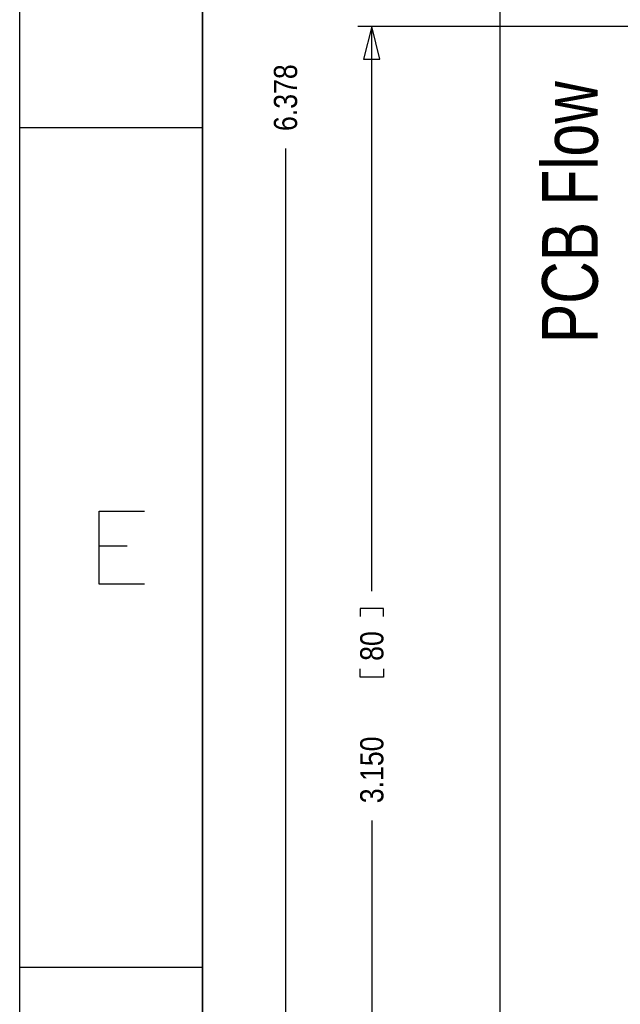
# Model space of a CAD drawing. Extents: x -36 to 384, y -28 to 269.
# Tile 20 of 52: x -36 to -3, y 26 to 80. Entities that reach past the tile are written whole.
import ezdxf
from ezdxf.enums import TextEntityAlignment as Align

# ---------------------------------------------------------------- set-up
doc = ezdxf.new("R2010")
doc.units = 0
for name, color, linetype in [('BG_DIMENSION', 7, 'CONTINUOUS'), ('BG_PANEL', 7, 'CONTINUOUS'), ('BG_TITLE_A3', 7, 'CONTINUOUS')]:
    doc.layers.add(name, color=color, linetype=linetype)

msp = doc.modelspace()

# ---------------------------------------------------------------- linework, layer by layer
at = {"layer": 'BG_DIMENSION'}
for points in [[(-0.762, 79.999992), (-17.78, 79.999992)], [(-16.5735, 78.221992), (-17.018, 79.999992), (-17.4625, 78.221992), (-16.5735, 78.221992)], [(-17.018, 49.0855), (-17.018, 79.999992)], [(-21.7424, 73.3298), (-21.7424, 0)], [(-16.383, 47.6885), (-16.383, 48.133), (-17.653, 48.133), (-17.653, 47.6885)], [(-16.383, 44.8183), (-16.383, 44.3738), (-17.653, 44.3738), (-17.653, 44.8183)], [(-17.018, 36.5125), (-17.018, 0)]]:
    msp.add_lwpolyline(points, dxfattribs=at)
at = {"layer": 'BG_PANEL'}
msp.add_lwpolyline([(-1.999996, 0), (-1.999996, 161.994596), (-10.003942, 161.994596), (-10.003942, 0)], close=True, dxfattribs=at)
at = {"layer": 'BG_TITLE_A3'}
for points in [[(-36.289996, -28.034742), (-36.289996, 268.965147)], [(-26.289991, 258.965141), (-26.289991, -18.034838)], [(-26.289991, 74.465155), (-36.289996, 74.465155)], [(-29.457091, 49.465154), (-31.933109, 49.465154), (-31.933109, 53.465146), (-29.457091, 53.465146)], [(-31.933109, 51.560451), (-30.409388, 51.560451)], [(-26.289991, 28.465247), (-36.289996, 28.465247)]]:
    msp.add_lwpolyline(points, dxfattribs=at)
msp.add_lwpolyline([(-26.289991, -18.034838), (-26.289991, 258.965141), (373.709895, 258.965141), (373.709895, -18.034838)], close=True, dxfattribs=at)

# ---------------------------------------------------------------- texts
at = {"layer": 'BG_DIMENSION', "width": 0.86}
for s, p in [('6.378', (-21.1074, 74.2823)), ('80', (-16.383, 45.2628)), ('3.150', (-16.383, 37.465))]:
    msp.add_text(s, height=1.27, rotation=90, dxfattribs=at).set_placement(p)
at = {"layer": 'BG_PANEL', "width": 0.791667}
msp.add_text('PCB Flow', height=3.048, rotation=90, dxfattribs=at).set_placement((-4.647413, 69.8373), align=Align.CENTER)

doc.saveas('drawing.dxf')
